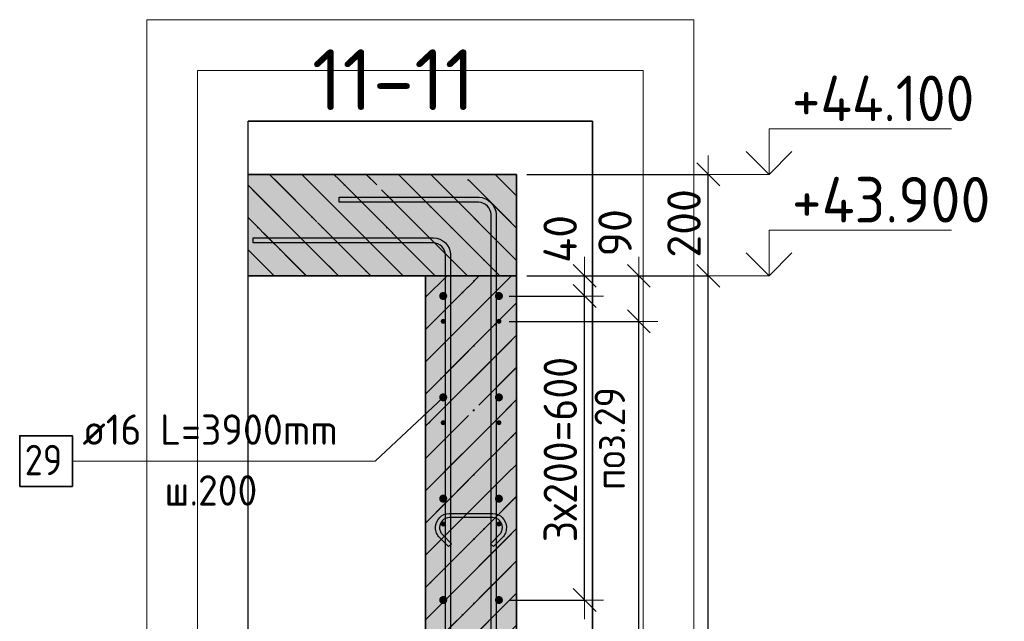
# Model space of a CAD drawing. Header units: millimetres. Extents: x 6386 to 94758, y 48049 to 71352.
# Tile 38 of 38: x 92814 to 94758, y 52055 to 53242. Entities that reach past the tile are written whole.
import ezdxf

# ---------------------------------------------------------------- set-up
doc = ezdxf.new("R2010")
doc.units = ezdxf.units.MM
doc.header["$PDMODE"] = 65
doc.linetypes.add('______11', pattern=[150, 120, -15, 0, -15])
doc.linetypes.add('______5', pattern=[330, 240, -30, 30, -30])
for name, color, linetype, lineweight in [('Standard', 7, 'Continuous', 25), ('Арм.стержн. вертикальными 1', 22, 'Continuous', 35), ('Арм.стержн.горизонт. 1', 180, 'Continuous', 35), ('Арм.стержн.горизонт. 2', 202, 'Continuous', 35), ('Высотная отметки_ общее', 7, 'Continuous', 13), ('Размерная линия_ общее', 7, 'Continuous', 13), ('Стена_ общее', 7, 'Continuous', 35)]:
    doc.layers.add(name, color=color, linetype=linetype, lineweight=lineweight)
doc.layers.add('Арм.стержн.Стяжки', color=7, linetype='Continuous', lineweight=35, true_color=0x501e0f)
doc.layers.add('Осевая линия_ общее', color=7, linetype='______5', lineweight=13, true_color=0xa0a0a0)
doc.styles.add('ISOCPEUR', font='ISOCPEUR')
doc.dimstyles.new('DIMSTYLE_3', dxfattribs={"dimtxt": 66, "dimasz": 75, "dimexe": 0, "dimexo": 0, "dimgap": 33, "dimtad": 2, "dimdec": 0, "dimrnd": 5, "dimzin": 12, "dimdsep": 46, "dimtxsty": 'ISOCPEUR', "dimblk1": 'ALL_ML_STRICH', "dimblk2": 'ALL_ML_STRICH', "dimsah": 1, "dimcen": 0, "dimclrd": 7, "dimclre": 256, "dimclrt": 7, "dimadec": 0, "dimazin": 0, "dimtfac": 1, "dimtdec": 0, "dimtix": 1, "dimtmove": 2, "dimatfit": 3, "dimfxl": 0, "dimtvp": 1.2, "dimtzin": 0, "dimlwd": 0, "dimlwe": -3, "dimarcsym": 0})
doc.dimstyles.new('DIMSTYLE_7', dxfattribs={"dimtxt": 66, "dimasz": 75, "dimexe": 0, "dimexo": 0, "dimgap": 33, "dimtad": 2, "dimdec": 0, "dimrnd": 5, "dimzin": 12, "dimdsep": 46, "dimtxsty": 'ISOCPEUR', "dimblk1": 'ALL_ML_STRICH', "dimblk2": 'ALL_ML_STRICH', "dimsah": 1, "dimcen": 0, "dimclrd": 7, "dimclre": 256, "dimclrt": 7, "dimadec": 0, "dimazin": 0, "dimtfac": 1, "dimtdec": 0, "dimtix": 1, "dimtmove": 2, "dimatfit": 3, "dimfxl": 0, "dimtzin": 0, "dimlwd": 0, "dimlwe": -3, "dimarcsym": 0})

# ---------------------------------------------------------------- blocks, each defined once
blk = doc.blocks.new('ALL_ML_STRICH')
at = {"color": 0, "linetype": 'ByBlock', "lineweight": -2}
for p, q in [((-0.3, -0.3), (0.3, 0.3)), ((0, -0.5), (0, 0.5)), ((-1, 0), (0.5, 0))]:
    blk.add_line(p, q, dxfattribs=at)
blk = doc.blocks.new('*D232')
at = {"layer": 'DEFPOINTS', "color": 7, "linetype": 'Continuous', "lineweight": 13, "transparency": 33554687}
for p in [(93759.8, 52697.1), (93759.8, 52097.1), (93929, 52097.1)]:
    blk.add_point(p, dxfattribs=at)
at = {"layer": 'Размерная линия_ общее', "color": 253, "linetype": 'Continuous', "lineweight": -2, "true_color": 0xa0a0a0, "transparency": 33554687}
for p, q in [((93779.8, 52697.1), (93929, 52697.1)), ((93779.8, 52097.1), (93929, 52097.1))]:
    blk.add_line(p, q, dxfattribs=at)
at = {"layer": 'Размерная линия_ общее', "color": 7, "linetype": 'Continuous', "lineweight": -2, "transparency": 33554687}
blk.add_line((93929, 52097.1), (93929, 52697.1), dxfattribs=at)
at = {"layer": 'Размерная линия_ общее', "color": 7, "linetype": 'Continuous', "lineweight": 13, "transparency": 33554687, "xscale": 75, "yscale": 75, "zscale": 75}
for p, rotation in [((93929, 52697.1), 90), ((93929, 52097.1), 270)]:
    blk.add_blockref('ALL_ML_STRICH', p, dxfattribs=dict(at, rotation=rotation))
at = {"layer": 'Размерная линия_ общее', "color": 7, "linetype": 'Continuous', "lineweight": 13, "transparency": 33554687, "insert": (93848, 52211.1), "char_height": 66, "width": 3.3, "attachment_point": 1, "rotation": 90, "line_spacing_factor": 0.60241, "style": 'ISOCPEUR'}
blk.add_mtext('\\W0.91;3х200=600', dxfattribs=at)
blk = doc.blocks.new('*D233')
at = {"layer": 'DEFPOINTS', "color": 7, "linetype": 'Continuous', "lineweight": 13, "transparency": 33554687}
for p in [(93794.8, 52737.1), (93759.8, 52697.1), (93929, 52697.1)]:
    blk.add_point(p, dxfattribs=at)
at = {"layer": 'Размерная линия_ общее', "color": 253, "linetype": 'Continuous', "lineweight": -2, "true_color": 0xa0a0a0, "transparency": 33554687}
for p, q in [((93814.8, 52737.1), (93929, 52737.1)), ((93779.8, 52697.1), (93929, 52697.1))]:
    blk.add_line(p, q, dxfattribs=at)
at = {"layer": 'Размерная линия_ общее', "color": 7, "linetype": 'Continuous', "lineweight": -2, "transparency": 33554687}
blk.add_line((93929, 52697.1), (93929, 52737.1), dxfattribs=at)
at = {"layer": 'Размерная линия_ общее', "color": 7, "linetype": 'Continuous', "lineweight": 13, "transparency": 33554687, "xscale": 75, "yscale": 75, "zscale": 75}
for p, rotation in [((93929, 52737.1), 90), ((93929, 52697.1), 270)]:
    blk.add_blockref('ALL_ML_STRICH', p, dxfattribs=dict(at, rotation=rotation))
at = {"layer": 'Размерная линия_ общее', "color": 7, "linetype": 'Continuous', "lineweight": 13, "transparency": 33554687, "insert": (93880.7, 52809.7), "char_height": 66, "width": 132, "attachment_point": 5, "rotation": 90, "style": 'ISOCPEUR'}
blk.add_mtext('\\A1;{40}', dxfattribs=at)
blk = doc.blocks.new('*D235')
at = {"layer": 'DEFPOINTS', "color": 7, "linetype": 'Continuous', "lineweight": 13, "transparency": 33554687}
for p in [(93759.8, 52647.1), (93759.8, 48447.1), (94036.2, 48447.1)]:
    blk.add_point(p, dxfattribs=at)
at = {"layer": 'Размерная линия_ общее', "color": 253, "linetype": 'Continuous', "lineweight": -2, "true_color": 0xa0a0a0, "transparency": 33554687}
for p, q in [((93779.8, 52647.1), (94036.2, 52647.1)), ((93779.8, 48447.1), (94036.2, 48447.1))]:
    blk.add_line(p, q, dxfattribs=at)
at = {"layer": 'Размерная линия_ общее', "color": 7, "linetype": 'Continuous', "lineweight": -2, "transparency": 33554687}
blk.add_line((94036.2, 48447.1), (94036.2, 52647.1), dxfattribs=at)
at = {"layer": 'Размерная линия_ общее', "color": 7, "linetype": 'Continuous', "lineweight": 13, "transparency": 33554687, "xscale": 75, "yscale": 75, "zscale": 75}
for p, rotation in [((94036.2, 52647.1), 90), ((94036.2, 48447.1), 270)]:
    blk.add_blockref('ALL_ML_STRICH', p, dxfattribs=dict(at, rotation=rotation))
at = {"layer": 'Размерная линия_ общее', "color": 7, "linetype": 'Continuous', "lineweight": 13, "transparency": 33554687, "insert": (93955.2, 50322.1), "char_height": 66, "width": 3.3, "attachment_point": 1, "rotation": 90, "line_spacing_factor": 0.60241, "style": 'ISOCPEUR'}
blk.add_mtext('\\W0.91;21х200=4200', dxfattribs=at)
blk = doc.blocks.new('*D236')
at = {"layer": 'DEFPOINTS', "color": 7, "linetype": 'Continuous', "lineweight": 13, "transparency": 33554687}
for p in [(93794.8, 52737.1), (93759.8, 52647.1), (94036.2, 52647.1)]:
    blk.add_point(p, dxfattribs=at)
at = {"layer": 'Размерная линия_ общее', "color": 253, "linetype": 'Continuous', "lineweight": -2, "true_color": 0xa0a0a0, "transparency": 33554687}
for p, q in [((93814.8, 52737.1), (94036.2, 52737.1)), ((93779.8, 52647.1), (94036.2, 52647.1))]:
    blk.add_line(p, q, dxfattribs=at)
at = {"layer": 'Размерная линия_ общее', "color": 7, "linetype": 'Continuous', "lineweight": -2, "transparency": 33554687}
blk.add_line((94036.2, 52647.1), (94036.2, 52737.1), dxfattribs=at)
at = {"layer": 'Размерная линия_ общее', "color": 7, "linetype": 'Continuous', "lineweight": 13, "transparency": 33554687, "xscale": 75, "yscale": 75, "zscale": 75}
for p, rotation in [((94036.2, 52737.1), 90), ((94036.2, 52647.1), 270)]:
    blk.add_blockref('ALL_ML_STRICH', p, dxfattribs=dict(at, rotation=rotation))
at = {"layer": 'Размерная линия_ общее', "color": 7, "linetype": 'Continuous', "lineweight": 13, "transparency": 33554687, "insert": (93989.1, 52821.8), "char_height": 66, "width": 132, "attachment_point": 5, "rotation": 90, "style": 'ISOCPEUR'}
blk.add_mtext('\\A1;{90}', dxfattribs=at)
blk = doc.blocks.new('*D237')
at = {"layer": 'DEFPOINTS', "color": 7, "linetype": 'Continuous', "lineweight": 13, "transparency": 33554687}
for p in [(93794.8, 52737.1), (93794.8, 48337.1), (94173.2, 48337.1)]:
    blk.add_point(p, dxfattribs=at)
at = {"layer": 'Размерная линия_ общее', "color": 253, "linetype": 'Continuous', "lineweight": -2, "true_color": 0xa0a0a0, "transparency": 33554687}
for p, q in [((93814.8, 52737.1), (94173.2, 52737.1)), ((93814.8, 48337.1), (94173.2, 48337.1))]:
    blk.add_line(p, q, dxfattribs=at)
at = {"layer": 'Размерная линия_ общее', "color": 7, "linetype": 'Continuous', "lineweight": -2, "transparency": 33554687}
blk.add_line((94173.2, 48337.1), (94173.2, 52737.1), dxfattribs=at)
at = {"layer": 'Размерная линия_ общее', "color": 7, "linetype": 'Continuous', "lineweight": 13, "transparency": 33554687, "xscale": 75, "yscale": 75, "zscale": 75}
for p, rotation in [((94173.2, 52737.1), 90), ((94173.2, 48337.1), 270)]:
    blk.add_blockref('ALL_ML_STRICH', p, dxfattribs=dict(at, rotation=rotation))
at = {"layer": 'Размерная линия_ общее', "color": 7, "linetype": 'Continuous', "lineweight": 13, "transparency": 33554687, "insert": (94125.2, 50533.8), "char_height": 66, "width": 264, "attachment_point": 5, "rotation": 90, "style": 'ISOCPEUR'}
blk.add_mtext('\\A1;{4400}', dxfattribs=at)
blk = doc.blocks.new('*D238')
at = {"layer": 'DEFPOINTS', "color": 7, "linetype": 'Continuous', "lineweight": 13, "transparency": 33554687}
for p in [(93794.8, 52937.1), (93794.8, 52737.1), (94173.2, 52737.1)]:
    blk.add_point(p, dxfattribs=at)
at = {"layer": 'Размерная линия_ общее', "color": 253, "linetype": 'Continuous', "lineweight": -2, "true_color": 0xa0a0a0, "transparency": 33554687}
for p, q in [((93814.8, 52937.1), (94173.2, 52937.1)), ((93814.8, 52737.1), (94173.2, 52737.1))]:
    blk.add_line(p, q, dxfattribs=at)
at = {"layer": 'Размерная линия_ общее', "color": 7, "linetype": 'Continuous', "lineweight": -2, "transparency": 33554687}
blk.add_line((94173.2, 52737.1), (94173.2, 52937.1), dxfattribs=at)
at = {"layer": 'Размерная линия_ общее', "color": 7, "linetype": 'Continuous', "lineweight": 13, "transparency": 33554687, "xscale": 75, "yscale": 75, "zscale": 75}
for p, rotation in [((94173.2, 52937.1), 90), ((94173.2, 52737.1), 270)]:
    blk.add_blockref('ALL_ML_STRICH', p, dxfattribs=dict(at, rotation=rotation))
at = {"layer": 'Размерная линия_ общее', "color": 7, "linetype": 'Continuous', "lineweight": 13, "transparency": 33554687, "insert": (94125.2, 52840.4), "char_height": 66, "width": 198, "attachment_point": 5, "rotation": 90, "style": 'ISOCPEUR'}
blk.add_mtext('\\A1;{200}', dxfattribs=at)
blk = doc.blocks.new('COMPLEX_ELEVATIONDIM_10')
at = {"layer": 'Высотная отметки_ общее', "color": 7, "linetype": 'Continuous', "lineweight": 13, "transparency": 33554687}
for p, q in [((94293.2, 52937.1), (94293.2, 53027.1)), ((94293.2, 53027.1), (94653.2, 53027.1)), ((94293.2, 52937.1), (94248.2, 52982.1)), ((94293.2, 52937.1), (94338.2, 52982.1)), ((94293.2, 52937.1), (94187, 52937.1)), ((94293.2, 52937.1), (94293.2, 52937.1)), ((94293.2, 52937.1), (94293.2, 52937.1)), ((94293.2, 52937.1), (94293.2, 52937.1)), ((94293.2, 52937.1), (94293.2, 52937.1)), ((94293.2, 52737.1), (94293.2, 52827.1)), ((94293.2, 52827.1), (94653.2, 52827.1)), ((94293.2, 52737.1), (94248.2, 52782.1)), ((94293.2, 52737.1), (94338.2, 52782.1)), ((94293.2, 52737.1), (94187, 52737.1)), ((94293.2, 52737.1), (94293.2, 52737.1)), ((94293.2, 52737.1), (94293.2, 52737.1)), ((94293.2, 52737.1), (94293.2, 52737.1)), ((94293.2, 52737.1), (94293.2, 52737.1))]:
    blk.add_line(p, q, dxfattribs=at)
at = {"layer": 'Высотная отметки_ общее', "color": 7, "linetype": 'Continuous', "lineweight": 13, "transparency": 33554687, "char_height": 90, "attachment_point": 7, "style": 'ISOCPEUR'}
for s, insert, width in [('\\W0.92;+44.100', (94338.2, 53042.1), 446.05), ('\\W0.96;+43.900', (94338.2, 52842.1), 456.775)]:
    blk.add_mtext(s, dxfattribs=dict(at, insert=insert, width=width))

msp = doc.modelspace()

# ---------------------------------------------------------------- hatches: boundary and pattern name
at = {"layer": 'Standard', "linetype": 'Continuous', "lineweight": 25, "transparency": 33554687}
h = msp.add_hatch(dxfattribs=at)
h.set_pattern_fill('__________541', scale=30, angle=45, style=0, pattern_type=2)
h.set_pattern_definition([(135, (0, 0), (-63.63961, -63.63961), [120, -15, 0, -15]), (135, (-31.82, -31.82), (-63.63961, -63.63961), [240, -30, 30, -30])])
h.paths.add_polyline_path([(93794.8, 52737.1), (93794.8, 52937.1), (93264.6, 52937.1), (93264.6, 52737.1)], flags=0)
msp.add_hatch(color=9, dxfattribs=at).paths.add_polyline_path([(93794.8, 52737.1), (93794.8, 52937.1), (93264.6, 52937.1), (93264.6, 52737.1)])
at = {"layer": 'Standard', "linetype": 'Continuous', "lineweight": 35, "transparency": 33554687}
h = msp.add_hatch(dxfattribs=at)
h.set_pattern_fill('__________541', scale=30, angle=135, style=0, pattern_type=2)
h.set_pattern_definition([(225, (0, 0), (63.63961, -63.63961), [120, -15, 0, -15]), (225, (31.82, -31.82), (63.63961, -63.63961), [240, -30, 30, -30])])
h.paths.add_polyline_path([(93794.8, 52737.1), (93614.8, 52737.1), (93614.8, 48337.1), (93794.8, 48337.1)], flags=0)
at = {"layer": 'Standard', "linetype": 'Continuous', "lineweight": 35, "true_color": 0xc7c7c7, "transparency": 33554687}
msp.add_hatch(color=9, dxfattribs=at).paths.add_polyline_path([(93794.8, 52737.1), (93614.8, 52737.1), (93614.8, 48337.1), (93794.8, 48337.1)])
at = {"layer": 'Арм.стержн.горизонт. 1', "linetype": 'Continuous', "lineweight": 50, "transparency": 33554687}
for points in [[(93654.8, 52647.1), (93654.4, 52649), (93653.3, 52650.6), (93651.7, 52651.7), (93649.8, 52652.1), (93647.9, 52651.7), (93646.2, 52650.6), (93645.2, 52649), (93644.8, 52647.1), (93645.2, 52645.2), (93646.2, 52643.6), (93647.9, 52642.5), (93649.8, 52642.1), (93651.7, 52642.5), (93653.3, 52643.6), (93654.4, 52645.2)], [(93764.8, 52647.1), (93764.4, 52649), (93763.3, 52650.6), (93761.7, 52651.7), (93759.8, 52652.1), (93757.9, 52651.7), (93756.2, 52650.6), (93755.2, 52649), (93754.8, 52647.1), (93755.2, 52645.2), (93756.2, 52643.6), (93757.9, 52642.5), (93759.8, 52642.1), (93761.7, 52642.5), (93763.3, 52643.6), (93764.4, 52645.2)], [(93654.8, 52447.1), (93654.4, 52449), (93653.3, 52450.6), (93651.7, 52451.7), (93649.8, 52452.1), (93647.9, 52451.7), (93646.2, 52450.6), (93645.2, 52449), (93644.8, 52447.1), (93645.2, 52445.2), (93646.2, 52443.6), (93647.9, 52442.5), (93649.8, 52442.1), (93651.7, 52442.5), (93653.3, 52443.6), (93654.4, 52445.2)], [(93764.8, 52447.1), (93764.4, 52449), (93763.3, 52450.6), (93761.7, 52451.7), (93759.8, 52452.1), (93757.9, 52451.7), (93756.2, 52450.6), (93755.2, 52449), (93754.8, 52447.1), (93755.2, 52445.2), (93756.2, 52443.6), (93757.9, 52442.5), (93759.8, 52442.1), (93761.7, 52442.5), (93763.3, 52443.6), (93764.4, 52445.2)], [(93654.8, 52247.1), (93654.4, 52249), (93653.3, 52250.6), (93651.7, 52251.7), (93649.8, 52252.1), (93647.9, 52251.7), (93646.2, 52250.6), (93645.2, 52249), (93644.8, 52247.1), (93645.2, 52245.2), (93646.2, 52243.6), (93647.9, 52242.5), (93649.8, 52242.1), (93651.7, 52242.5), (93653.3, 52243.6), (93654.4, 52245.2)], [(93764.8, 52247.1), (93764.4, 52249), (93763.3, 52250.6), (93761.7, 52251.7), (93759.8, 52252.1), (93757.9, 52251.7), (93756.2, 52250.6), (93755.2, 52249), (93754.8, 52247.1), (93755.2, 52245.2), (93756.2, 52243.6), (93757.9, 52242.5), (93759.8, 52242.1), (93761.7, 52242.5), (93763.3, 52243.6), (93764.4, 52245.2)]]:
    msp.add_hatch(color=4, dxfattribs=at).paths.add_polyline_path(points)
at = {"layer": 'Арм.стержн.горизонт. 2', "linetype": 'Continuous', "lineweight": 50, "transparency": 33554687}
for points in [[(93657.8, 52697.1), (93657.2, 52700.1), (93655.4, 52702.7), (93652.8, 52704.5), (93649.8, 52705.1), (93646.7, 52704.5), (93644.1, 52702.7), (93642.4, 52700.1), (93641.8, 52697.1), (93642.4, 52694), (93644.1, 52691.4), (93646.7, 52689.7), (93649.8, 52689.1), (93652.8, 52689.7), (93655.4, 52691.4), (93657.2, 52694)], [(93767.8, 52697.1), (93767.2, 52700.1), (93765.4, 52702.7), (93762.8, 52704.5), (93759.8, 52705.1), (93756.7, 52704.5), (93754.1, 52702.7), (93752.4, 52700.1), (93751.8, 52697.1), (93752.4, 52694), (93754.1, 52691.4), (93756.7, 52689.7), (93759.8, 52689.1), (93762.8, 52689.7), (93765.4, 52691.4), (93767.2, 52694)], [(93657.8, 52497.1), (93657.2, 52500.1), (93655.4, 52502.7), (93652.8, 52504.5), (93649.8, 52505.1), (93646.7, 52504.5), (93644.1, 52502.7), (93642.4, 52500.1), (93641.8, 52497.1), (93642.4, 52494), (93644.1, 52491.4), (93646.7, 52489.7), (93649.8, 52489.1), (93652.8, 52489.7), (93655.4, 52491.4), (93657.2, 52494)], [(93767.8, 52497.1), (93767.2, 52500.1), (93765.4, 52502.7), (93762.8, 52504.5), (93759.8, 52505.1), (93756.7, 52504.5), (93754.1, 52502.7), (93752.4, 52500.1), (93751.8, 52497.1), (93752.4, 52494), (93754.1, 52491.4), (93756.7, 52489.7), (93759.8, 52489.1), (93762.8, 52489.7), (93765.4, 52491.4), (93767.2, 52494)], [(93657.8, 52297.1), (93657.2, 52300.1), (93655.4, 52302.7), (93652.8, 52304.5), (93649.8, 52305.1), (93646.7, 52304.5), (93644.1, 52302.7), (93642.4, 52300.1), (93641.8, 52297.1), (93642.4, 52294), (93644.1, 52291.4), (93646.7, 52289.7), (93649.8, 52289.1), (93652.8, 52289.7), (93655.4, 52291.4), (93657.2, 52294)], [(93767.8, 52297.1), (93767.2, 52300.1), (93765.4, 52302.7), (93762.8, 52304.5), (93759.8, 52305.1), (93756.7, 52304.5), (93754.1, 52302.7), (93752.4, 52300.1), (93751.8, 52297.1), (93752.4, 52294), (93754.1, 52291.4), (93756.7, 52289.7), (93759.8, 52289.1), (93762.8, 52289.7), (93765.4, 52291.4), (93767.2, 52294)], [(93657.8, 52097.1), (93657.2, 52100.1), (93655.4, 52102.7), (93652.8, 52104.5), (93649.8, 52105.1), (93646.7, 52104.5), (93644.1, 52102.7), (93642.4, 52100.1), (93641.8, 52097.1), (93642.4, 52094), (93644.1, 52091.4), (93646.7, 52089.7), (93649.8, 52089.1), (93652.8, 52089.7), (93655.4, 52091.4), (93657.2, 52094)], [(93767.8, 52097.1), (93767.2, 52100.1), (93765.4, 52102.7), (93762.8, 52104.5), (93759.8, 52105.1), (93756.7, 52104.5), (93754.1, 52102.7), (93752.4, 52100.1), (93751.8, 52097.1), (93752.4, 52094), (93754.1, 52091.4), (93756.7, 52089.7), (93759.8, 52089.1), (93762.8, 52089.7), (93765.4, 52091.4), (93767.2, 52094)]]:
    msp.add_hatch(color=7, dxfattribs=at).paths.add_polyline_path(points)

# ---------------------------------------------------------------- linework, layer by layer
at = {"layer": 'Standard', "color": 52, "linetype": 'Continuous', "lineweight": 13, "transparency": 33554687}
for p, q in [((93264.6, 48337.1), (93264.6, 53042.4)), ((93264.6, 48337.1), (93264.6, 53042.4)), ((93944.6, 53042.4), (93264.6, 53042.4)), ((93264.6, 53042.4), (93944.6, 53042.4)), ((93944.6, 48337.1), (93944.6, 53042.4)), ((93944.6, 53042.4), (93944.6, 48337.1))]:
    msp.add_line(p, q, dxfattribs=at)
at = {"layer": 'Standard', "color": 52, "linetype": 'Continuous', "lineweight": -3, "transparency": 33554687}
for p, q in [((93264.6, 48337.1), (93264.6, 53042.4)), ((93264.6, 48337.1), (93264.6, 53042.4)), ((93944.6, 53042.4), (93264.6, 53042.4)), ((93264.6, 53042.4), (93944.6, 53042.4)), ((93944.6, 48337.1), (93944.6, 53042.4)), ((93944.6, 53042.4), (93944.6, 48337.1))]:
    msp.add_line(p, q, dxfattribs=at)
at = {"layer": 'Standard', "color": 7, "linetype": 'Continuous', "lineweight": 25, "transparency": 33554687}
msp.add_line((93264.6, 52687.1), (93264.6, 52987.1), dxfattribs=at)
msp.add_line((93264.6, 52687.1), (93264.6, 52987.1), dxfattribs=at)
at = {"layer": 'Standard', "color": 7, "linetype": 'Continuous', "lineweight": 35, "transparency": 33554687}
for p, q in [((93794.8, 52937.1), (93264.6, 52937.1)), ((93794.8, 52937.1), (93264.6, 52937.1)), ((93794.8, 52737.1), (93794.8, 52937.1)), ((93794.8, 52737.1), (93794.8, 52937.1)), ((93264.6, 52737.1), (93614.8, 52737.1)), ((93264.6, 52737.1), (93614.8, 52737.1)), ((93614.8, 52737.1), (93614.8, 48337.1)), ((93614.8, 52737.1), (93614.8, 48337.1)), ((93794.8, 48337.1), (93794.8, 52737.1)), ((93794.8, 48337.1), (93794.8, 52737.1))]:
    msp.add_line(p, q, dxfattribs=at)
at = {"layer": 'Standard', "color": 253, "linetype": '______11', "lineweight": 25, "true_color": 0xababab, "transparency": 33554687}
for p, q in [((93506.7, 52737.1), (93306.7, 52937.1)), ((93634, 52737.1), (93434, 52937.1)), ((93761.3, 52737.1), (93561.3, 52937.1)), ((93794.8, 52830.9), (93688.6, 52937.1)), ((93379.5, 52737.1), (93264.6, 52852))]:
    msp.add_line(p, q, dxfattribs=at)
at = {"layer": 'Standard', "color": 253, "linetype": '______5', "lineweight": 25, "true_color": 0xababab, "transparency": 33554687}
for p, q in [((93570.4, 52737.1), (93370.4, 52937.1)), ((93697.7, 52737.1), (93497.7, 52937.1)), ((93794.8, 52767.2), (93624.9, 52937.1)), ((93794.8, 52894.5), (93752.2, 52937.1)), ((93443.1, 52737.1), (93264.6, 52915.6)), ((93315.8, 52737.1), (93264.6, 52788.3))]:
    msp.add_line(p, q, dxfattribs=at)
at = {"layer": 'Standard', "color": 253, "linetype": '______11', "lineweight": 35, "true_color": 0xababab, "transparency": 33554687}
for p, q in [((93614.8, 52630.9), (93721, 52737.1)), ((93614.8, 52503.6), (93794.8, 52683.6)), ((93614.8, 52376.3), (93794.8, 52556.3)), ((93614.8, 52249), (93794.8, 52429)), ((93614.8, 52121.7), (93794.8, 52301.7)), ((93614.8, 51994.5), (93794.8, 52174.5))]:
    msp.add_line(p, q, dxfattribs=at)
at = {"layer": 'Standard', "color": 253, "linetype": '______5', "lineweight": 35, "true_color": 0xababab, "transparency": 33554687}
for p, q in [((93614.8, 52567.2), (93784.6, 52737.1)), ((93614.8, 52694.5), (93657.4, 52737.1)), ((93614.8, 52439.9), (93794.8, 52619.9)), ((93614.8, 52312.7), (93794.8, 52492.7)), ((93614.8, 52185.4), (93794.8, 52365.4)), ((93614.8, 52058.1), (93794.8, 52238.1)), ((93614.8, 51930.8), (93794.8, 52110.8))]:
    msp.add_line(p, q, dxfattribs=at)
at = {"layer": 'Standard', "color": 7, "linetype": 'Continuous', "lineweight": 13, "transparency": 33554687}
for points in [[(93064.6, 48137.1), (94144.6, 48137.1), (94144.6, 53242.4), (93064.6, 53242.4), (93064.6, 48137.1)], [(93164.6, 48237.1), (94044.6, 48237.1), (94044.6, 53142.4), (93164.6, 53142.4), (93164.6, 48237.1)]]:
    msp.add_lwpolyline(points, dxfattribs=at)
at = {"layer": 'Арм.стержн. вертикальными 1', "color": 4, "linetype": 'Continuous', "lineweight": 25, "transparency": 33554687}
for points in [[(93744.3, 48337.1), (93744.3, 52858), (93743.6, 52862.6), (93742.1, 52867.1), (93739.8, 52871.3), (93736.9, 52874.7), (93733.5, 52877.6), (93729.3, 52879.9), (93724.7, 52881.5), (93720.2, 52882.1), (93444.3, 52882.1), (93444.3, 52892.1), (93720.9, 52892.1), (93727, 52891.2), (93733.4, 52889.1), (93739.2, 52885.9), (93744, 52881.8), (93748, 52877), (93751.3, 52871.2), (93753.4, 52864.8), (93754.3, 52858.7), (93754.3, 48337.1), (93744.3, 48337.1)], [(93654.3, 48337.1), (93654.3, 52778), (93653.6, 52782.6), (93652.1, 52787.1), (93649.8, 52791.3), (93646.9, 52794.7), (93643.5, 52797.6), (93639.3, 52799.9), (93634.7, 52801.5), (93630.2, 52802.1), (93274.3, 52802.1), (93274.3, 52812.1), (93630.9, 52812.1), (93637, 52811.2), (93643.4, 52809.1), (93649.2, 52805.9), (93654, 52801.8), (93658, 52797), (93661.3, 52791.2), (93663.4, 52784.8), (93664.3, 52778.7), (93664.3, 48337.1), (93654.3, 48337.1)]]:
    msp.add_lwpolyline(points, dxfattribs=at)
at = {"layer": 'Арм.стержн.горизонт. 1', "color": 52, "linetype": 'Continuous', "lineweight": 25, "transparency": 33554687}
for p, q in [((93614.8, 52757.1), (93614.8, 52757.1)), ((93794.8, 52757.1), (93794.8, 52757.1))]:
    msp.add_line(p, q, dxfattribs=at)
at = {"layer": 'Арм.стержн.горизонт. 2', "color": 7, "linetype": 'Continuous', "lineweight": 13, "transparency": 33554687}
for p, q in [((93515.5, 52371.4), (93649.8, 52497.1)), ((92917.5, 52371.4), (93515.5, 52371.4))]:
    msp.add_line(p, q, dxfattribs=at)
at = {"layer": 'Арм.стержн.горизонт. 2', "color": 7, "linetype": 'Continuous', "lineweight": 35, "transparency": 33554687}
msp.add_lwpolyline([(92813.5, 52321.4), (92917.5, 52321.4), (92917.5, 52421.4), (92813.5, 52421.4), (92813.5, 52321.4)], dxfattribs=at)
at = {"layer": 'Арм.стержн.Стяжки', "color": 40, "linetype": 'Continuous', "lineweight": 25, "transparency": 33554687}
msp.add_lwpolyline([(93660.4, 52202.6), (93642.3, 52220.6), (93640.7, 52222.5), (93639.1, 52224.6), (93637.8, 52226.9), (93636.7, 52229.2), (93635.9, 52231.7), (93635.2, 52234.2), (93634.8, 52236.8), (93634.6, 52239.3), (93634.6, 52241.3), (93635.3, 52246.2), (93637, 52251.2), (93639.6, 52255.9), (93642.8, 52259.8), (93646.6, 52263), (93651.3, 52265.6), (93656.4, 52267.3), (93661.3, 52268), (93747.9, 52268), (93752.8, 52267.3), (93757.9, 52265.6), (93762.6, 52263), (93766.4, 52259.8), (93769.6, 52255.9), (93772.2, 52251.2), (93773.9, 52246.2), (93774.6, 52241.3), (93774.6, 52239.3), (93774.4, 52236.8), (93774, 52234.2), (93773.3, 52231.7), (93772.5, 52229.2), (93771.4, 52226.9), (93770.1, 52224.6), (93768.5, 52222.5), (93766.9, 52220.6), (93748.8, 52202.6), (93743.2, 52208.2), (93761, 52226.1), (93762.2, 52227.5), (93763.3, 52229), (93764.3, 52230.6), (93765.1, 52232.3), (93765.7, 52234), (93766.2, 52235.8), (93766.5, 52237.7), (93766.6, 52239.6), (93766.6, 52240.7), (93766.1, 52244.3), (93764.9, 52248), (93763, 52251.4), (93760.7, 52254.1), (93758, 52256.4), (93754.6, 52258.2), (93751, 52259.4), (93747.4, 52260), (93661.8, 52260), (93658.2, 52259.4), (93654.6, 52258.2), (93651.2, 52256.4), (93648.5, 52254.1), (93646.2, 52251.4), (93644.3, 52248), (93643.1, 52244.3), (93642.6, 52240.7), (93642.6, 52239.6), (93642.7, 52237.7), (93643, 52235.8), (93643.5, 52234), (93644.1, 52232.3), (93644.9, 52230.6), (93645.9, 52229), (93647, 52227.5), (93648.2, 52226.1), (93666, 52208.2), (93660.4, 52202.6)], dxfattribs=at)
at = {"layer": 'Осевая линия_ общее', "color": 7, "linetype": 'Continuous', "lineweight": 25, "transparency": 33554687}
msp.add_line((93614.8, 52737.1), (93794.8, 52737.1), dxfattribs=at)
msp.add_line((93614.8, 52737.1), (93794.8, 52737.1), dxfattribs=at)
at = {"layer": 'Стена_ общее', "color": 7, "linetype": 'Continuous', "lineweight": 35, "transparency": 33554687}
msp.add_line((93794.8, 52737.1), (93614.8, 52737.1), dxfattribs=at)
msp.add_line((93794.8, 52737.1), (93614.8, 52737.1), dxfattribs=at)

# ---------------------------------------------------------------- block references
at = {"layer": 'Высотная отметки_ общее', "color": 7, "linetype": 'Continuous', "lineweight": 13, "transparency": 33554687}
msp.add_blockref('COMPLEX_ELEVATIONDIM_10', (0, 0), dxfattribs=at)

# ---------------------------------------------------------------- texts
at = {"layer": 'Standard', "color": 7, "linetype": 'Continuous', "lineweight": 13, "transparency": 33554687, "insert": (93390.6, 53123.9), "char_height": 120, "width": 367.784, "attachment_point": 4, "style": 'ISOCPEUR'}
msp.add_mtext('\\A1;{\\fISOCPEUR|i0|b0;\\H120.000000;\\W1.000000;\\C7;11-11}\\P', dxfattribs=at)
at = {"layer": 'Standard', "color": 7, "linetype": 'Continuous', "lineweight": 25, "transparency": 33554687, "insert": (93978.8, 52415.8), "char_height": 60, "width": 230.437, "attachment_point": 5, "rotation": 90, "style": 'ISOCPEUR'}
msp.add_mtext('\\A1;{\\fISOCPEUR|i0|b0;\\H60.000000;\\W0.909091;\\C7;поз.29}\\P', dxfattribs=at)
at = {"layer": 'Арм.стержн.горизонт. 2', "color": 7, "linetype": 'Continuous', "lineweight": 25, "transparency": 33554687, "char_height": 60, "attachment_point": 7, "style": 'ISOCPEUR'}
for s, insert, width in [('\\W0.96;ø16 L=3900mm ', (92937.5, 52403.4), 586.505), ('\\W0.87;29', (92823.5, 52343.4), 110.162), ('\\W0.95;ш.200 ', (93099.5, 52283.4), 262.399)]:
    msp.add_mtext(s, dxfattribs=dict(at, insert=insert, width=width))

# ---------------------------------------------------------------- dimensions: what is measured, and where the dimension line sits
at = {"layer": 'Размерная линия_ общее', "color": 7, "linetype": 'Continuous', "lineweight": 13, "transparency": 33554687}
for base, p1, p2, dimstyle, picture, middle in [((94173.2, 52937.1), (93814.8, 52737.1), (93814.8, 52937.1), 'DIMSTYLE_7', '*D238', (94125.2, 52840.4)), ((94036.2, 52737.1), (93779.8, 52647.1), (93814.8, 52737.1), 'DIMSTYLE_3', '*D236', (93989.1, 52821.8)), ((93929, 52737.1), (93779.8, 52697.1), (93814.8, 52737.1), 'DIMSTYLE_3', '*D233', (93880.7, 52809.7)), ((94173.2, 52737.1), (93814.8, 48337.1), (93814.8, 52737.1), 'DIMSTYLE_7', '*D237', (94125.2, 50533.8))]:
    dim = msp.add_linear_dim(base=base, p1=p1, p2=p2, angle=90, dimstyle=dimstyle, override={"dimpost": '<>', "dimclrd": 7, "dimclre": 253, "dimclrt": 7, "dimlwd": 0, "dimlwe": 65533}, dxfattribs=at)
    dim.commit()
    dim.dimension.update_dxf_attribs({"geometry": picture, "text_midpoint": middle, "dimtype": 160})
for base, p1, p2, text, picture, middle in [((93929, 52697.1), (93779.8, 52097.1), (93779.8, 52697.1), '\\W0.91;3х200=600', '*D232', (93896, 52397.1)), ((94036.2, 52647.1), (93779.8, 48447.1), (93779.8, 52647.1), '\\W0.91;21х200=4200', '*D235', (94003.2, 50547.1))]:
    dim = msp.add_linear_dim(base=base, p1=p1, p2=p2, angle=90, text=text, dimstyle='DIMSTYLE_7', override={"dimpost": '<>', "dimclrd": 7, "dimclre": 253, "dimclrt": 7, "dimlwd": 0, "dimlwe": 65533}, dxfattribs=at)
    dim.commit()
    dim.dimension.update_dxf_attribs({"geometry": picture, "text_midpoint": middle, "dimtype": 160})

doc.saveas('drawing.dxf')
